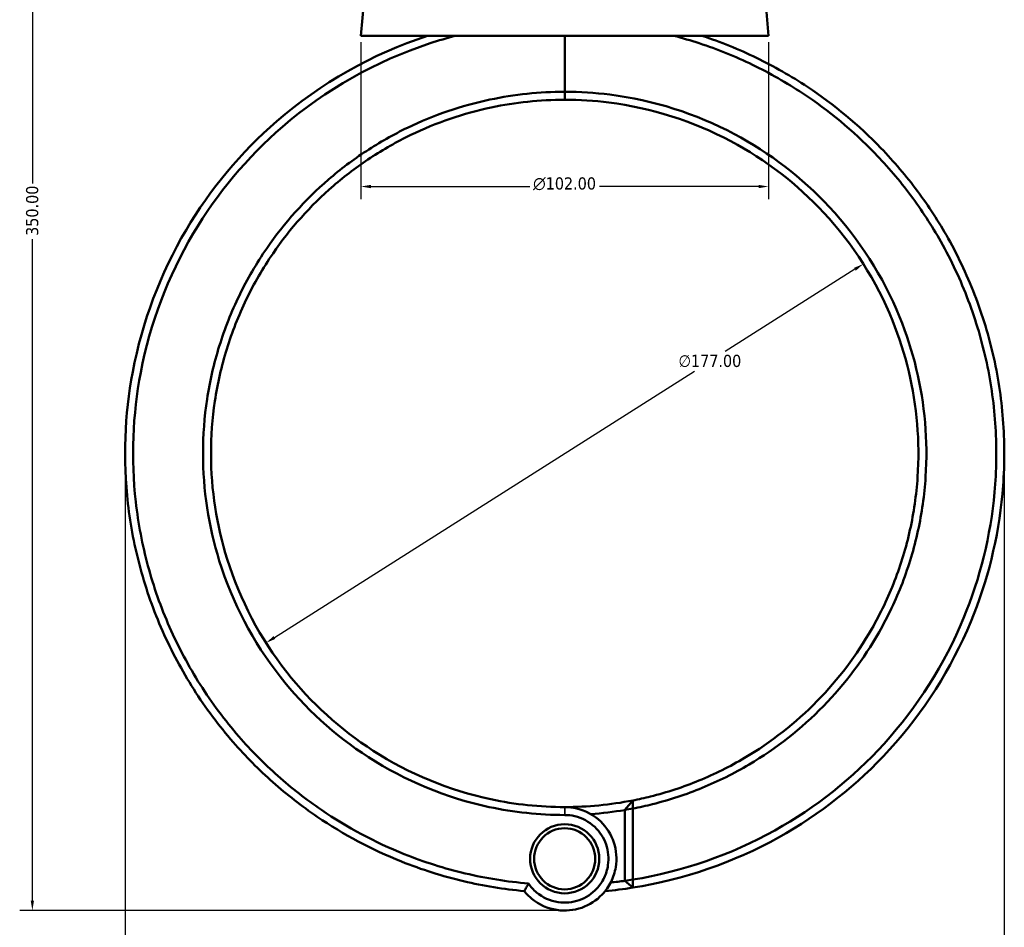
# Model space of a CAD drawing. Header units: millimetres. Extents: x 0 to 904, y 0 to 959.
# Tile 3 of 10: x 278 to 525, y 208 to 435. Entities that reach past the tile are written whole.
import ezdxf

# ---------------------------------------------------------------- set-up
doc = ezdxf.new("R2010")
doc.units = ezdxf.units.MM
for name, color, linetype, lineweight in [('Dimension (ANSI)', 7, 'Continuous', 25), ('Visible (ANSI)', 7, 'Continuous', 50), ('Visible Narrow (ANSI)', 7, 'Continuous', 35)]:
    doc.layers.add(name, color=color, linetype=linetype, lineweight=lineweight)
doc.styles.add('Note Text (ANSI)', font='tahoma.ttf')
doc.dimstyles.new('Default - mm (ANSI)', dxfattribs={"dimtxt": 3.048, "dimasz": 2.5, "dimexe": 3.175, "dimexo": 1.6002, "dimgap": 0.8, "dimtad": 0, "dimtoh": 1, "dimrnd": 1e-08, "dimzin": 4, "dimdsep": 46, "dimtxsty": 'Note Text (ANSI)', "dimcen": 0.09, "dimdle": 10, "dimclrd": 256, "dimclre": 256, "dimclrt": 256, "dimadec": 1, "dimazin": 1, "dimtfac": 1, "dimtofl": 0, "dimtmove": 0, "dimatfit": 3, "dimfxl": 1, "dimtolj": 1, "dimtzin": 4, "dimlwd": -1, "dimlwe": -1, "dimarcsym": 0})

# ---------------------------------------------------------------- blocks, each defined once
blk = doc.blocks.new('*D7')
at = {"layer": 'Defpoints', "color": 0, "transparency": 16777216}
for p in [(304.58, 326.48), (524.58, 327.54), (524.58, 190.23)]:
    blk.add_point(p, dxfattribs=at)
at = {"layer": 'Dimension (ANSI)', "transparency": 16777216}
for p, q in [((524.58, 325.94), (524.58, 187.06)), ((304.58, 324.88), (304.58, 187.06)), ((307.08, 190.23), (407.62, 190.23)), ((522.08, 190.23), (421.54, 190.23))]:
    blk.add_line(p, q, dxfattribs=at)
for points in [[(307.08, 190.65), (307.08, 189.82), (304.58, 190.23)], [(522.08, 190.65), (522.08, 189.82), (524.58, 190.23)]]:
    blk.add_solid(points, dxfattribs=at)
at = {"layer": 'Dimension (ANSI)', "transparency": 16777216, "insert": (408.42, 191.82), "char_height": 3.048, "attachment_point": 1, "style": 'Note Text (ANSI)'}
blk.add_mtext('\\A1;219.99', dxfattribs=at)
blk = doc.blocks.new('*D8')
at = {"layer": 'Defpoints', "color": 0, "transparency": 16777216}
for p in [(489.31, 373.89), (339.85, 279.07)]:
    blk.add_point(p, dxfattribs=at)
at = {"layer": 'Dimension (ANSI)', "transparency": 16777216}
for p, q in [((487.2, 372.55), (454.74, 351.96)), ((341.97, 280.41), (447.05, 347.08))]:
    blk.add_line(p, q, dxfattribs=at)
for points in [[(486.98, 372.91), (487.42, 372.2), (489.31, 373.89)], [(341.74, 280.76), (342.19, 280.05), (339.85, 279.07)]]:
    blk.add_solid(points, dxfattribs=at)
at = {"layer": 'Dimension (ANSI)', "transparency": 16777216, "insert": (443.05, 351.16), "char_height": 3.048, "attachment_point": 1, "style": 'Note Text (ANSI)'}
blk.add_mtext('\\A1;∅177.00', dxfattribs=at)
blk = doc.blocks.new('*D9')
at = {"layer": 'Defpoints', "color": 0, "transparency": 16777216}
for p in [(281.39, 562.08), (399.28, 562.08), (414.91, 212.08)]:
    blk.add_point(p, dxfattribs=at)
at = {"layer": 'Dimension (ANSI)', "transparency": 16777216}
for p, q in [((397.68, 562.08), (278.21, 562.08)), ((281.39, 559.58), (281.39, 394.06)), ((281.39, 214.58), (281.39, 380.11)), ((413.31, 212.08), (278.21, 212.08))]:
    blk.add_line(p, q, dxfattribs=at)
for points in [[(280.97, 559.58), (281.8, 559.58), (281.39, 562.08)], [(280.97, 214.58), (281.8, 214.58), (281.39, 212.08)]]:
    blk.add_solid(points, dxfattribs=at)
at = {"layer": 'Dimension (ANSI)', "transparency": 16777216, "insert": (279.8, 380.91), "char_height": 3.048, "attachment_point": 1, "rotation": 90, "style": 'Note Text (ANSI)'}
blk.add_mtext('\\A1;350.00', dxfattribs=at)
blk = doc.blocks.new('*D11')
at = {"layer": 'Defpoints', "color": 0, "transparency": 16777216}
for p in [(363.58, 430.98), (465.58, 430.98), (363.58, 393.26)]:
    blk.add_point(p, dxfattribs=at)
at = {"layer": 'Dimension (ANSI)', "transparency": 16777216}
for p, q in [((363.58, 429.38), (363.58, 390.09)), ((465.58, 429.38), (465.58, 390.09)), ((366.08, 393.26), (405.87, 393.26)), ((463.08, 393.26), (423.3, 393.26))]:
    blk.add_line(p, q, dxfattribs=at)
for points in [[(366.08, 393.68), (366.08, 392.85), (363.58, 393.26)], [(463.08, 393.68), (463.08, 392.85), (465.58, 393.26)]]:
    blk.add_solid(points, dxfattribs=at)
at = {"layer": 'Dimension (ANSI)', "transparency": 16777216, "insert": (406.67, 395.56), "char_height": 3.048, "attachment_point": 1, "style": 'Note Text (ANSI)'}
blk.add_mtext('\\A1;{\\fAIGDT|b0|i0;\\H3.0480;\\ln}\\fTahoma|b0|i0;\\H3.0480;102.00', dxfattribs=at)

msp = doc.modelspace()

# ---------------------------------------------------------------- linework, layer by layer
at = {"layer": 'Visible (ANSI)'}
for p, q in [((364.377, 440.067), (363.582, 430.98)), ((464.787, 440.067), (465.582, 430.98)), ((363.582, 430.98), (465.582, 430.98)), ((414.582, 430.98), (414.582, 416.97)), ((414.582, 416.97), (414.582, 430.98)), ((414.582, 414.98), (414.582, 416.97)), ((414.582, 416.97), (414.582, 414.98)), ((429.632, 237.269), (431.599, 239.631)), ((431.632, 237.61), (429.632, 237.269)), ((429.632, 237.269), (429.632, 219.514)), ((431.632, 219.824), (431.632, 237.61)), ((429.632, 219.514), (431.632, 219.824)), ((431.611, 217.806), (429.632, 219.514))]:
    msp.add_line(p, q, dxfattribs=at)
for radius in [8.65, 7.65]:
    msp.add_circle((414.582, 225.03), radius, dxfattribs=at)
for radius, start, end in [(88.5, 270, 281.08595), (90.5, 274.13505, 279.57267), (108, 276.11784, 278.01034), (110, 275.27715, 278.90553)]:
    msp.add_arc((414.582, 326.48), radius, start, end, dxfattribs=at)
for points, knots in [([(380.235, 430.98), (366.421, 426.44), (353.527, 419.127), (333.571, 401.833), (325.873, 392.597), (313.393, 371.445), (308.857, 359.391), (304.444, 336.061), (304.04, 324.888), (305.303, 313.909), (305.935, 308.419), (306.98, 302.978), (309.877, 292.315), (311.727, 287.094), (316.189, 276.989), (318.801, 272.106), (324.728, 262.788), (328.042, 258.353), (334.754, 250.655), (338.064, 247.316), (345.082, 241.088), (348.791, 238.199), (359.259, 231.071), (366.34, 227.302), (378.794, 222.323), (383.995, 220.678), (394.281, 218.248), (399.357, 217.418), (404.465, 216.946)], [0.3169911, 0.3169911, 0.3169911, 0.3169911, 0.712874, 0.712874, 1.036181, 1.036181, 1.3820516, 1.3820516, 1.6835247, 1.6835247, 1.6835247, 1.8342613, 1.8342613, 1.9849979, 1.9849979, 2.1357345, 2.1357345, 2.286471, 2.286471, 2.4145971, 2.4145971, 2.5427232, 2.5427232, 2.7605376, 2.7605376, 2.9091478, 2.9091478, 3.0493207, 3.0493207, 3.0493207, 3.0493207]), ([(405.54, 218.849), (400.209, 219.297), (394.912, 220.142), (384.5, 222.606), (379.386, 224.226), (367.142, 229.132), (360.182, 232.844), (349.896, 239.864), (346.253, 242.709), (339.36, 248.84), (336.11, 252.127), (329.523, 259.703), (326.271, 264.068), (320.46, 273.235), (317.901, 278.039), (313.532, 287.975), (311.723, 293.109), (308.896, 303.589), (307.879, 308.936), (307.268, 314.329), (306.047, 325.115), (306.464, 336.085), (310.837, 358.98), (315.31, 370.801), (327.585, 391.532), (335.148, 400.579), (354.735, 417.512), (367.38, 424.667), (380.921, 429.11), (383.018, 429.798), (385.137, 430.422), (387.273, 430.98)], [-3.057758, -3.057758, -3.057758, -3.057758, -2.9091478, -2.9091478, -2.7605376, -2.7605376, -2.5427232, -2.5427232, -2.4145971, -2.4145971, -2.286471, -2.286471, -2.1357345, -2.1357345, -1.9849979, -1.9849979, -1.8342613, -1.8342613, -1.6835247, -1.6835247, -1.6835247, -1.3820516, -1.3820516, -1.036181, -1.036181, -0.712874, -0.712874, -0.3169911, -0.3169911, -0.3169911, -0.2556583, -0.2556583, -0.2556583, -0.2556583]), ([(431.611, 217.806), (444.38, 219.807), (456.791, 224.081), (478.454, 236.141), (487.879, 243.604), (504.416, 261.745), (511.321, 272.605), (520.417, 294.525), (523.102, 305.372), (524.118, 316.378), (524.625, 321.881), (524.717, 327.423), (524.068, 338.459), (523.326, 343.954), (521.026, 354.771), (519.467, 360.093), (515.566, 370.444), (513.225, 375.473), (508.217, 384.399), (505.653, 388.352), (500.04, 395.9), (496.99, 399.494), (488.169, 408.632), (481.984, 413.778), (471.229, 420.9), (466.962, 423.333), (458.14, 427.607), (453.586, 429.449), (448.93, 430.98)], [0.1557141, 0.1557141, 0.1557141, 0.1557141, 0.5088597, 0.5088597, 0.8329778, 0.8329778, 1.1791536, 1.1791536, 1.4806404, 1.4806404, 1.4806404, 1.6313839, 1.6313839, 1.7821273, 1.7821273, 1.9328707, 1.9328707, 2.0836142, 2.0836142, 2.2117461, 2.2117461, 2.339878, 2.339878, 2.5577023, 2.5577023, 2.6911519, 2.6911519, 2.8246015, 2.8246015, 2.8246015, 2.8246015]), ([(441.891, 430.98), (444.027, 430.422), (446.146, 429.798), (448.244, 429.11), (452.809, 427.612), (457.273, 425.81), (465.923, 421.627), (470.108, 419.246), (480.659, 412.275), (486.728, 407.237), (495.39, 398.287), (498.386, 394.767), (503.903, 387.372), (506.424, 383.497), (511.351, 374.748), (513.656, 369.817), (517.501, 359.666), (519.041, 354.445), (521.318, 343.831), (522.056, 338.438), (522.713, 327.603), (522.632, 322.16), (522.144, 316.754), (521.166, 305.943), (518.547, 295.282), (509.646, 273.728), (502.876, 263.042), (486.643, 245.186), (477.384, 237.837), (456.181, 226.009), (444.084, 221.815), (431.632, 219.824)], [-2.8859344, -2.8859344, -2.8859344, -2.8859344, -2.8246015, -2.8246015, -2.8246015, -2.6911519, -2.6911519, -2.5577023, -2.5577023, -2.339878, -2.339878, -2.2117461, -2.2117461, -2.0836142, -2.0836142, -1.9328707, -1.9328707, -1.7821273, -1.7821273, -1.6313839, -1.6313839, -1.4806404, -1.4806404, -1.4806404, -1.1791536, -1.1791536, -0.8329778, -0.8329778, -0.5088597, -0.5088597, -0.1585481, -0.1585481, -0.1585481, -0.1585481]), ([(414.582, 416.97), (408.289, 416.97), (401.996, 416.311), (388.736, 413.504), (381.816, 411.142), (371.713, 406.272), (368.263, 404.32), (361.647, 399.982), (358.481, 397.596), (349.63, 389.965), (344.426, 384.163), (337.463, 374.051), (335.167, 370.111), (331.193, 361.931), (329.514, 357.691), (326.814, 349.008), (325.791, 344.564), (324.426, 335.573), (324.082, 331.027), (324.082, 326.48), (324.082, 317.386), (325.464, 308.294), (331.419, 289.144), (336.595, 279.279), (349.544, 262.763), (357.052, 255.912), (374.673, 244.529), (384.961, 240.276), (401.882, 236.661), (408.232, 235.99), (414.582, 235.99)], [-3.1415927, -3.1415927, -3.1415927, -3.1415927, -2.9329923, -2.9329923, -2.6923512, -2.6923512, -2.5612273, -2.5612273, -2.4301035, -2.4301035, -2.1738189, -2.1738189, -2.0230632, -2.0230632, -1.8723076, -1.8723076, -1.7215519, -1.7215519, -1.5707963, -1.5707963, -1.5707963, -1.269285, -1.269285, -0.9058855, -0.9058855, -0.5735244, -0.5735244, -0.2104854, -0.2104854, 0.0000001, 0.0000001, 0.0000001, 0.0000001]), ([(431.632, 237.61), (433.291, 237.929), (434.942, 238.293), (440.814, 239.765), (444.971, 241.132), (453.045, 244.453), (456.961, 246.405), (467.524, 252.663), (473.799, 257.594), (484.728, 268.783), (489.415, 275.007), (495.486, 285.675), (497.437, 289.795), (500.696, 298.282), (502.006, 302.649), (503.954, 311.529), (504.593, 316.042), (505.186, 325.114), (505.14, 329.672), (504.752, 334.201), (503.976, 343.259), (501.825, 352.199), (494.26, 370.768), (488.262, 380.156), (473.954, 395.506), (465.892, 401.691), (447.369, 411.531), (436.758, 414.892), (422.142, 416.733), (418.362, 416.97), (414.582, 416.97)], [-2.9520828, -2.9520828, -2.9520828, -2.9520828, -2.8960876, -2.8960876, -2.7514101, -2.7514101, -2.6067326, -2.6067326, -2.3444335, -2.3444335, -2.0882165, -2.0882165, -1.9375006, -1.9375006, -1.7867847, -1.7867847, -1.6360688, -1.6360688, -1.4853529, -1.4853529, -1.4853529, -1.1839211, -1.1839211, -0.8205491, -0.8205491, -0.4882732, -0.4882732, -0.1252878, -0.1252878, -0.0000001, -0.0000001, -0.0000001, -0.0000001]), ([(414.582, 237.98), (408.387, 237.98), (402.192, 238.633), (385.682, 242.152), (375.64, 246.292), (358.427, 257.381), (351.087, 264.058), (338.413, 280.165), (333.335, 289.793), (327.474, 308.498), (326.103, 317.385), (326.083, 326.28), (326.073, 330.727), (326.398, 335.176), (327.715, 343.976), (328.706, 348.326), (331.331, 356.831), (332.964, 360.985), (336.839, 369.001), (339.08, 372.863), (345.88, 382.778), (350.967, 388.47), (359.627, 395.958), (362.725, 398.3), (369.201, 402.558), (372.58, 404.474), (382.474, 409.256), (389.254, 411.576), (402.247, 414.333), (408.415, 414.98), (414.582, 414.98)], [-0.0000001, -0.0000001, -0.0000001, -0.0000001, 0.2104854, 0.2104854, 0.5735244, 0.5735244, 0.9058855, 0.9058855, 1.269285, 1.269285, 1.5707963, 1.5707963, 1.5707963, 1.7215519, 1.7215519, 1.8723076, 1.8723076, 2.0230632, 2.0230632, 2.1738189, 2.1738189, 2.4301035, 2.4301035, 2.5612273, 2.5612273, 2.6923512, 2.6923512, 2.9329923, 2.9329923, 3.1415927, 3.1415927, 3.1415927, 3.1415927]), ([(414.582, 414.98), (418.287, 414.98), (421.991, 414.747), (436.314, 412.939), (446.711, 409.637), (464.85, 399.977), (472.74, 393.906), (486.729, 378.848), (492.584, 369.643), (499.952, 351.45), (502.037, 342.697), (502.776, 333.834), (503.146, 329.402), (503.181, 324.944), (502.581, 316.073), (501.946, 311.661), (500.022, 302.984), (498.733, 298.719), (495.53, 290.431), (493.616, 286.409), (487.664, 275.999), (483.074, 269.929), (472.385, 259.021), (466.253, 254.216), (455.937, 248.121), (452.114, 246.219), (444.233, 242.986), (440.176, 241.655), (434.572, 240.254), (433.089, 239.923), (431.599, 239.631)], [0.0000001, 0.0000001, 0.0000001, 0.0000001, 0.1252878, 0.1252878, 0.4882732, 0.4882732, 0.8205491, 0.8205491, 1.1839211, 1.1839211, 1.4853529, 1.4853529, 1.4853529, 1.6360688, 1.6360688, 1.7867847, 1.7867847, 1.9375006, 1.9375006, 2.0882165, 2.0882165, 2.3444335, 2.3444335, 2.6067326, 2.6067326, 2.7514101, 2.7514101, 2.8960876, 2.8960876, 2.9476687, 2.9476687, 2.9476687, 2.9476687]), ([(431.632, 237.61), (431.627, 237.947), (431.621, 238.284), (431.61, 238.957), (431.605, 239.294), (431.599, 239.631)], [-0.29899951, -0.29899951, -0.29899951, -0.29899951, -0.14951534, -0.14951534, 0, 0, 0, 0]), ([(404.465, 216.946), (405.025, 216.246), (405.657, 215.604), (408.149, 213.551), (410.351, 212.572), (414.719, 211.913), (416.861, 212.111), (420.772, 213.472), (422.546, 214.613), (424.85, 217.034), (425.598, 218.1), (426.173, 219.255), (426.749, 220.41), (427.152, 221.654), (427.697, 224.979), (427.533, 227.115), (426.225, 231.067), (425.089, 232.883), (421.933, 235.938), (419.836, 237.091), (416.602, 237.861), (415.592, 237.98), (414.582, 237.98)], [-4.0504507, -4.0504507, -4.0504507, -4.0504507, -3.8407027, -3.8407027, -3.2936987, -3.2936987, -2.8015791, -2.8015791, -2.3200674, -2.3200674, -2.0191226, -2.0191226, -2.0191226, -1.7181778, -1.7181778, -1.2366661, -1.2366661, -0.7585337, -0.7585337, -0.2304142, -0.2304142, 0, 0, 0, 0]), ([(414.582, 235.99), (415.423, 235.99), (416.263, 235.893), (418.956, 235.261), (420.711, 234.315), (423.378, 231.788), (424.353, 230.278), (425.503, 226.964), (425.672, 225.161), (425.252, 222.331), (424.925, 221.267), (424.449, 220.276), (423.972, 219.284), (423.345, 218.366), (421.399, 216.274), (419.887, 215.282), (416.539, 214.098), (414.699, 213.924), (410.953, 214.498), (409.068, 215.353), (406.777, 217.279), (406.102, 218.025), (405.54, 218.849)], [0, 0, 0, 0, 0.2304142, 0.2304142, 0.7585337, 0.7585337, 1.2366661, 1.2366661, 1.7181778, 1.7181778, 2.0191226, 2.0191226, 2.0191226, 2.3200674, 2.3200674, 2.8015791, 2.8015791, 3.2936987, 3.2936987, 3.8407027, 3.8407027, 4.113669, 4.113669, 4.113669, 4.113669]), ([(431.611, 217.806), (431.615, 218.142), (431.618, 218.479), (431.625, 219.151), (431.629, 219.488), (431.632, 219.824)], [-0.27027253, -0.27027253, -0.27027253, -0.27027253, -0.13514386, -0.13514386, 0, 0, 0, 0]), ([(405.54, 218.849), (405.356, 218.534), (405.175, 218.217), (404.821, 217.583), (404.646, 217.264), (404.474, 216.945)], [-0.28321923, -0.28321923, -0.28321923, -0.28321923, -0.14163621, -0.14163621, 0, 0, 0, 0])]:
    msp.add_open_spline(points, degree=3, knots=knots, dxfattribs=at)
msp.add_open_spline([(404.474, 216.945), (404.471, 216.946), (404.468, 216.946), (404.465, 216.946)], degree=3, dxfattribs=at)
at = {"layer": 'Visible Narrow (ANSI)'}
msp.add_line((414.582, 236.089), (414.582, 237.88), dxfattribs=at)

# ---------------------------------------------------------------- dimensions: what is measured, and where the dimension line sits
at = {"layer": 'Dimension (ANSI)'}
for base, p1, p2, angle, picture, middle in [((281.3882, 562.0799), (414.9126, 212.0848), (399.2824, 562.0799), 90, '*D9', (281.3882, 387.0845)), ((524.5773, 190.2335), (304.5824, 326.4799), (524.5773, 327.5392), 180, '*D7', (414.5824, 190.2335))]:
    dim = msp.add_linear_dim(base=base, p1=p1, p2=p2, angle=angle, dimstyle='Default - mm (ANSI)', override={"dimgap": 0.8, "dimtoh": 0, "dimdec": 2, "dimtol": 0, "dimlim": 0, "dimtp": 0, "dimtm": 0, "dimtdec": 2, "dimatfit": 1}, dxfattribs=at)
    dim.commit()
    dim.dimension.update_dxf_attribs({"geometry": picture, "text_midpoint": middle, "dimtype": 160})
dim = msp.add_linear_dim(base=(363.582, 393.264), p1=(465.582, 430.98), p2=(363.582, 430.98), angle=180, text='{\\fAIGDT|b0|i0;\\H3.0480;\\ln}\\fTahoma|b0|i0;\\H3.0480;<>', dimstyle='Default - mm (ANSI)', override={"dimgap": 0.8, "dimtoh": 0, "dimdec": 2, "dimtol": 0, "dimlim": 0, "dimtp": 0, "dimtm": 0, "dimtdec": 2, "dimatfit": 1}, dxfattribs=at)
dim.commit()
dim.dimension.update_dxf_attribs({"geometry": '*D11', "text_midpoint": (414.582, 393.264), "dimtype": 160})
dim = msp.add_diameter_dim_2p(p1=(339.854, 279.067), p2=(489.31, 373.893), dimstyle='Default - mm (ANSI)', override={"dimgap": 0.8, "dimtih": 1, "dimdec": 2, "dimlfac": 1, "dimtol": 0, "dimlim": 0, "dimtp": 0, "dimtm": 0, "dimtdec": 2, "dimtofl": 1, "dimatfit": 2}, dxfattribs=at)
dim.commit()
dim.dimension.update_dxf_attribs({"geometry": '*D8', "text_midpoint": (450.894, 349.519), "dimtype": 163})

doc.saveas('drawing.dxf')
